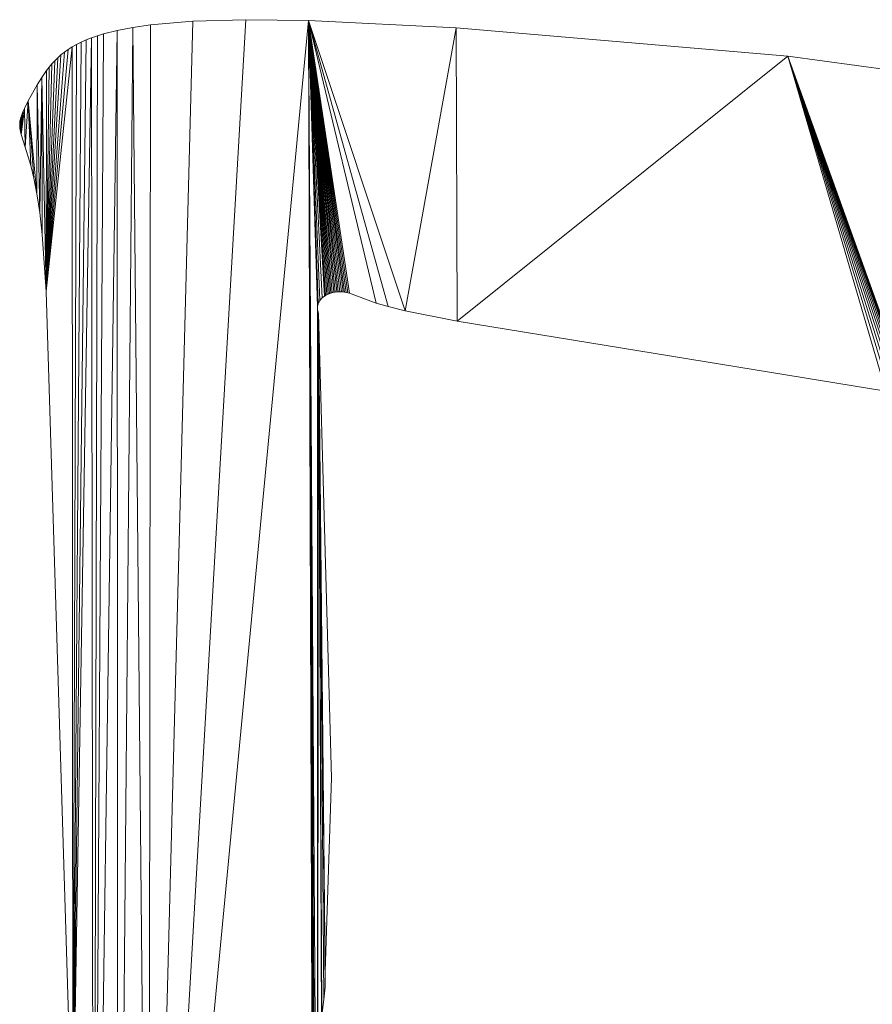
# Model space of a CAD drawing. Header units: metres. Extents: x -2.359 to -1.572, y -0.49 to -0.393.
# Tile 7 of 16: x -2.061 to -2.014, y -0.447 to -0.393. Entities that reach past the tile are written whole.
import ezdxf

# ---------------------------------------------------------------- set-up
doc = ezdxf.new("R2010")
doc.units = ezdxf.units.M
doc.header["$MEASUREMENT"] = 0
doc.layers.add('Nuovo_0', color=7, linetype='Continuous')

# ---------------------------------------------------------------- blocks, each defined once
blk = doc.blocks.new('Solaio_7257C077-7A11-4091-8013-4C8FC51DA4EE', base_point=(-2.06232, -0.483813))
at = {"layer": 'Nuovo_0', "lineweight": 0}
mesh = blk.add_polyface(dxfattribs=at)
corners = [(-2.060814, -0.401161, -0.088), (-2.061119, -0.400133, -0.088), (-2.060954, -0.397585, -0.088), (-2.060648, -0.401859, -0.088), (-2.060482, -0.40271, -0.088), (-2.060324, -0.403737, -0.088), (-2.060463, -0.396699, -0.088), (-2.060181, -0.404962, -0.088), (-2.060213, -0.396292, -0.088), (-2.059965, -0.4081, -0.088), (-2.059947, -0.395908, -0.088), (-2.059805, -0.395725, -0.088), (-2.059656, -0.395548, -0.088), (-2.059497, -0.395377, -0.088), (-2.059328, -0.395211, -0.088), (-2.044958, -0.40876, -0.088), (-2.045, -0.40893, -0.088), (-2.045491, -0.393155, -0.088), (-2.044878, -0.408607, -0.088), (-2.044738, -0.408447, -0.088), (-2.060954, -0.397585), (-2.061119, -0.400133), (-2.060814, -0.401161), (-2.060648, -0.401859), (-2.060482, -0.40271), (-2.060463, -0.396699), (-2.060324, -0.403737), (-2.060213, -0.396292), (-2.060181, -0.404962), (-2.059965, -0.4081), (-2.059947, -0.395908), (-2.059805, -0.395725), (-2.059656, -0.395548), (-2.059497, -0.395377), (-2.045491, -0.393155), (-2.045, -0.40893), (-2.044958, -0.40876), (-2.044878, -0.408607), (-2.044738, -0.408447), (-2.061342, -0.399444), (-2.061342, -0.399444, -0.088)]
mesh.append_faces([[corners[k] for k in face] for face in [(28, 7, 9, 29), (26, 5, 7, 28), (24, 4, 5, 26), (23, 3, 4, 24), (22, 0, 3, 23), (21, 1, 0, 22), (39, 40, 1, 21)]], dxfattribs={"color": 7})
mesh.append_faces([[corners[k] for k in face] for face in [(15, 16, 17), (18, 15, 17), (19, 18, 17), (34, 35, 36), (34, 36, 37), (34, 37, 38)]], dxfattribs={"vtx0": -1, "vtx1": -1, "vtx2": -1, "color": 7})
mesh.append_faces([[corners[k] for k in face] for face in [(9, 8, 10), (9, 10, 11), (9, 11, 12), (9, 12, 13), (9, 13, 14), (20, 21, 22), (20, 22, 23), (20, 23, 24), (25, 24, 26), (27, 26, 28), (27, 28, 29)]], dxfattribs={"vtx0": -1, "vtx2": -1, "color": 7})
mesh.append_faces([[corners[k] for k in face] for face in [(0, 1, 2), (3, 0, 2), (4, 3, 2), (5, 4, 6), (7, 5, 8), (9, 7, 8), (30, 27, 29), (31, 30, 29), (32, 31, 29), (33, 32, 29)]], dxfattribs={"vtx1": -1, "vtx2": -1, "color": 7})
mesh = blk.add_polyface(dxfattribs=at)
corners = [(-2.060482, -0.40271, -0.088), (-2.060954, -0.397585, -0.088), (-2.060463, -0.396699, -0.088), (-2.060324, -0.403737, -0.088), (-2.060213, -0.396292, -0.088), (-2.059965, -0.4081, -0.088), (-2.059328, -0.395211, -0.088), (-2.059148, -0.395052, -0.088), (-2.058954, -0.394899, -0.088), (-2.058747, -0.394752, -0.088), (-2.058525, -0.394611, -0.088), (-2.060463, -0.396699), (-2.060954, -0.397585), (-2.060482, -0.40271), (-2.060213, -0.396292), (-2.060324, -0.403737), (-2.059328, -0.395211), (-2.059497, -0.395377), (-2.059965, -0.4081), (-2.059148, -0.395052), (-2.058954, -0.394899), (-2.058747, -0.394752), (-2.058525, -0.394611), (-2.059947, -0.395908), (-2.059947, -0.395908, -0.088), (-2.059805, -0.395725), (-2.059805, -0.395725, -0.088), (-2.059656, -0.395548), (-2.059656, -0.395548, -0.088), (-2.059497, -0.395377, -0.088), (-2.058286, -0.394476), (-2.058286, -0.394476, -0.088), (-2.058029, -0.394347), (-2.058029, -0.394347, -0.088), (-2.057753, -0.394224), (-2.057753, -0.394224, -0.088), (-2.057457, -0.394108), (-2.057457, -0.394108, -0.088), (-2.05714, -0.393997), (-2.05714, -0.393997, -0.088), (-2.0568, -0.393893), (-2.0568, -0.393893, -0.088), (-2.056046, -0.393703), (-2.056046, -0.393703, -0.088), (-2.055186, -0.393538), (-2.055186, -0.393538, -0.088), (-2.05421, -0.393397), (-2.05421, -0.393397, -0.088), (-2.051871, -0.393193), (-2.051871, -0.393193, -0.088), (-2.04895, -0.393109), (-2.04895, -0.393109, -0.088), (-2.045491, -0.393155), (-2.045491, -0.393155, -0.088)]
mesh.append_faces([[corners[k] for k in face] for face in [(14, 4, 2, 11), (23, 24, 4, 14), (25, 26, 24, 23), (27, 28, 26, 25), (17, 29, 28, 27), (16, 6, 29, 17), (19, 7, 6, 16), (20, 8, 7, 19), (21, 9, 8, 20), (22, 10, 9, 21), (30, 31, 10, 22), (32, 33, 31, 30), (34, 35, 33, 32), (36, 37, 35, 34), (38, 39, 37, 36), (40, 41, 39, 38), (42, 43, 41, 40), (44, 45, 43, 42), (46, 47, 45, 44), (48, 49, 47, 46), (50, 51, 49, 48), (52, 53, 51, 50)]], dxfattribs={"color": 7})
mesh.append_faces([[corners[k] for k in face] for face in [(0, 1, 2), (3, 2, 4), (5, 6, 7), (5, 7, 8), (5, 8, 9), (5, 9, 10)]], dxfattribs={"vtx0": -1, "vtx2": -1, "color": 7})
mesh.append_faces([[corners[k] for k in face] for face in [(11, 12, 13), (14, 11, 15), (16, 17, 18), (19, 16, 18), (20, 19, 18), (21, 20, 18), (22, 21, 18)]], dxfattribs={"vtx1": -1, "vtx2": -1, "color": 7})
mesh = blk.add_polyface(dxfattribs=at)
corners = [(-2.058504, -0.455837, -0.088), (-2.059965, -0.4081, -0.088), (-2.058525, -0.394611, -0.088), (-2.058286, -0.394476, -0.088), (-2.058029, -0.394347, -0.088), (-2.057753, -0.394224, -0.088), (-2.057457, -0.394108, -0.088), (-2.057351, -0.485681, -0.088), (-2.05714, -0.393997, -0.088), (-2.0568, -0.393893, -0.088), (-2.056046, -0.393703, -0.088), (-2.056022, -0.485657, -0.088), (-2.055186, -0.393538, -0.088), (-2.054311, -0.4857, -0.088), (-2.05421, -0.393397, -0.088), (-2.051871, -0.393193, -0.088), (-2.04895, -0.393109, -0.088), (-2.045491, -0.393155, -0.088), (-2.045, -0.40893, -0.088), (-2.044999, -0.467718, -0.088), (-2.058525, -0.394611), (-2.059965, -0.4081), (-2.058504, -0.455837), (-2.058286, -0.394476), (-2.058029, -0.394347), (-2.057753, -0.394224), (-2.057457, -0.394108), (-2.05714, -0.393997), (-2.057351, -0.485681), (-2.0568, -0.393893), (-2.056046, -0.393703), (-2.055186, -0.393538), (-2.056022, -0.485657), (-2.05421, -0.393397), (-2.054311, -0.4857), (-2.051871, -0.393193), (-2.04895, -0.393109), (-2.045491, -0.393155), (-2.044999, -0.467718), (-2.045, -0.40893), (-2.045004, -0.408966), (-2.045004, -0.408966, -0.088), (-2.045005, -0.409002), (-2.045005, -0.409002, -0.088), (-2.045005, -0.409039), (-2.045005, -0.409039, -0.088), (-2.045004, -0.409077), (-2.045004, -0.409077, -0.088), (-2.045, -0.409115), (-2.045, -0.409115, -0.088)]
mesh.append_faces([[corners[k] for k in face] for face in [(21, 1, 0, 22), (40, 41, 18, 39), (42, 43, 41, 40), (44, 45, 43, 42), (46, 47, 45, 44), (48, 49, 47, 46)]], dxfattribs={"color": 7})
mesh.append_faces([[corners[k] for k in face] for face in [(18, 19, 17), (37, 38, 39)]], dxfattribs={"vtx0": -1, "vtx1": -1, "vtx2": -1, "color": 7})
mesh.append_faces([[corners[k] for k in face] for face in [(0, 2, 3), (0, 3, 4), (0, 4, 5), (0, 5, 6), (7, 6, 8), (7, 8, 9), (7, 9, 10), (11, 10, 12), (13, 12, 14), (13, 14, 15), (13, 15, 16), (13, 16, 17), (20, 21, 22)]], dxfattribs={"vtx0": -1, "vtx2": -1, "color": 7})
mesh.append_faces([[corners[k] for k in face] for face in [(0, 1, 2), (23, 20, 22), (24, 23, 22), (25, 24, 22), (26, 25, 22), (27, 26, 28), (29, 27, 28), (30, 29, 28), (31, 30, 32), (33, 31, 34), (35, 33, 34), (36, 35, 34), (37, 36, 34)]], dxfattribs={"vtx1": -1, "vtx2": -1, "color": 7})
mesh = blk.add_polyface(dxfattribs=at)
corners = [(-2.057351, -0.485681, -0.088), (-2.058504, -0.455837, -0.088), (-2.057457, -0.394108, -0.088), (-2.054311, -0.4857, -0.088), (-2.045491, -0.393155, -0.088), (-2.045246, -0.469736, -0.088), (-2.045244, -0.469352, -0.088), (-2.045216, -0.468957, -0.088), (-2.045165, -0.468552, -0.088), (-2.045092, -0.468138, -0.088), (-2.044999, -0.467718, -0.088), (-2.044953, -0.409313, -0.088), (-2.044771, -0.448234, -0.088), (-2.044767, -0.448454, -0.088), (-2.04476, -0.466866, -0.088), (-2.044739, -0.448661, -0.088), (-2.044681, -0.448859, -0.088), (-2.057457, -0.394108), (-2.058504, -0.455837), (-2.057351, -0.485681), (-2.045246, -0.469736), (-2.045491, -0.393155), (-2.054311, -0.4857), (-2.045244, -0.469352), (-2.045216, -0.468957), (-2.045165, -0.468552), (-2.045092, -0.468138), (-2.044999, -0.467718), (-2.044771, -0.448345), (-2.044953, -0.409313), (-2.044756, -0.448559), (-2.04476, -0.466866), (-2.044714, -0.448761), (-2.044639, -0.448956), (-2.044727, -0.447743), (-2.044727, -0.447743, -0.088), (-2.044651, -0.44716, -0.088), (-2.044651, -0.44716), (-2.044756, -0.447998), (-2.044756, -0.447998, -0.088), (-2.044771, -0.448234), (-2.044771, -0.448345, -0.088), (-2.044767, -0.448454), (-2.044756, -0.448559, -0.088), (-2.044748, -0.44861), (-2.044748, -0.44861, -0.088), (-2.044739, -0.448661), (-2.044727, -0.448711), (-2.044727, -0.448711, -0.088), (-2.044714, -0.448761, -0.088), (-2.044698, -0.44881), (-2.044698, -0.44881, -0.088), (-2.044681, -0.448859)]
mesh.append_faces([[corners[k] for k in face] for face in [(34, 35, 36, 37), (38, 39, 35, 34), (40, 12, 39, 38), (28, 41, 12, 40), (42, 13, 41, 28), (30, 43, 13, 42), (44, 45, 43, 30), (46, 15, 45, 44), (47, 48, 15, 46), (32, 49, 48, 47), (50, 51, 49, 32), (52, 16, 51, 50)]], dxfattribs={"color": 7})
mesh.append_faces([[corners[k] for k in face] for face in [(0, 1, 2), (3, 4, 5), (10, 11, 12), (10, 12, 13), (14, 13, 15), (14, 15, 16), (17, 18, 19), (20, 21, 22), (28, 29, 27), (30, 28, 31), (32, 30, 31), (33, 32, 31)]], dxfattribs={"vtx0": -1, "vtx1": -1, "vtx2": -1, "color": 7})
mesh.append_faces([[corners[k] for k in face] for face in [(21, 20, 23), (21, 23, 24), (21, 24, 25), (21, 25, 26), (21, 26, 27)]], dxfattribs={"vtx0": -1, "vtx2": -1, "color": 7})
mesh.append_faces([[corners[k] for k in face] for face in [(6, 5, 4), (7, 6, 4), (8, 7, 4), (9, 8, 4), (10, 9, 4)]], dxfattribs={"vtx1": -1, "vtx2": -1, "color": 7})
mesh = blk.add_polyface(dxfattribs=at)
corners = [(-2.044558, -0.408315, -0.088), (-2.044738, -0.408447, -0.088), (-2.045491, -0.393155, -0.088), (-2.04442, -0.408244, -0.088), (-2.044269, -0.408188, -0.088), (-2.044108, -0.408147, -0.088), (-2.04394, -0.408122, -0.088), (-2.043767, -0.408114, -0.088), (-2.04359, -0.408124, -0.088), (-2.043413, -0.408152, -0.088), (-2.043238, -0.408199, -0.088), (-2.041766, -0.408746, -0.088), (-2.045491, -0.393155), (-2.044738, -0.408447), (-2.044622, -0.408356), (-2.04449, -0.408278), (-2.044345, -0.408214), (-2.04419, -0.408165), (-2.044025, -0.408132), (-2.043854, -0.408116), (-2.043679, -0.408117), (-2.043502, -0.408135), (-2.043325, -0.408173), (-2.043238, -0.408199), (-2.041766, -0.408746), (-2.043325, -0.408173, -0.088), (-2.043413, -0.408152), (-2.043502, -0.408135, -0.088), (-2.04359, -0.408124), (-2.043679, -0.408117, -0.088), (-2.043767, -0.408114), (-2.043854, -0.408116, -0.088), (-2.04394, -0.408122), (-2.044025, -0.408132, -0.088), (-2.044108, -0.408147), (-2.04419, -0.408165, -0.088), (-2.044269, -0.408188), (-2.044345, -0.408214, -0.088)]
mesh.append_faces([[corners[k] for k in face] for face in [(22, 25, 10, 23), (26, 9, 25, 22), (21, 27, 9, 26), (28, 8, 27, 21), (20, 29, 8, 28), (30, 7, 29, 20), (19, 31, 7, 30), (32, 6, 31, 19), (18, 33, 6, 32), (34, 5, 33, 18), (17, 35, 5, 34), (36, 4, 35, 17), (16, 37, 4, 36)]], dxfattribs={"color": 7})
mesh.append_faces([[corners[k] for k in face] for face in [(0, 1, 2), (3, 0, 2), (4, 3, 2), (5, 4, 2), (6, 5, 2), (7, 6, 2), (8, 7, 2), (9, 8, 2), (10, 9, 2), (12, 13, 14), (12, 14, 15), (12, 15, 16), (12, 16, 17), (12, 17, 18), (12, 18, 19), (12, 19, 20), (12, 20, 21), (12, 21, 22)]], dxfattribs={"vtx0": -1, "vtx1": -1, "vtx2": -1, "color": 7})
mesh.append_faces([[corners[k] for k in face] for face in [(12, 22, 23), (12, 23, 24)]], dxfattribs={"vtx0": -1, "vtx2": -1, "color": 7})
mesh.append_faces([[corners[k] for k in face] for face in [(11, 10, 2)]], dxfattribs={"vtx1": -1, "vtx2": -1, "color": 7})
mesh = blk.add_polyface(dxfattribs=at)
corners = [(-2.041096, -0.408936, -0.088), (-2.041766, -0.408746, -0.088), (-2.045491, -0.393155, -0.088), (-2.040171, -0.409161, -0.088), (-2.03736, -0.393562, -0.088), (-2.037292, -0.409739, -0.088), (-2.019065, -0.395119, -0.088), (-2.013645, -0.413596, -0.088), (-2.013434, -0.413624, -0.088), (-2.013229, -0.413674, -0.088), (-2.01303, -0.413748, -0.088), (-2.01284, -0.413843, -0.088), (-2.01266, -0.41396, -0.088), (-2.012491, -0.414099, -0.088), (-2.012335, -0.414258, -0.088), (-2.012194, -0.414438, -0.088), (-2.012068, -0.414639, -0.088), (-2.011871, -0.415099, -0.088), (-2.009596, -0.396414, -0.088), (-2.045491, -0.393155), (-2.041766, -0.408746), (-2.041096, -0.408936), (-2.040171, -0.409161), (-2.03736, -0.393562), (-2.037292, -0.409739), (-2.019065, -0.395119), (-2.013645, -0.413596), (-2.013434, -0.413624), (-2.013229, -0.413674), (-2.01303, -0.413748), (-2.01284, -0.413843), (-2.01266, -0.41396), (-2.012491, -0.414099), (-2.012335, -0.414258), (-2.012194, -0.414438), (-2.012068, -0.414639), (-2.009596, -0.396414), (-2.011871, -0.415099)]
mesh.append_faces([[corners[k] for k in face] for face in [(23, 4, 2, 19), (25, 6, 4, 23), (36, 18, 6, 25)]], dxfattribs={"color": 7})
mesh.append_faces([[corners[k] for k in face] for face in [(8, 7, 6), (9, 8, 6), (10, 9, 6), (11, 10, 6), (12, 11, 6), (13, 12, 6), (14, 13, 6), (15, 14, 6), (16, 15, 6), (25, 26, 27), (25, 27, 28), (25, 28, 29), (25, 29, 30), (25, 30, 31), (25, 31, 32), (25, 32, 33), (25, 33, 34), (25, 34, 35)]], dxfattribs={"vtx0": -1, "vtx1": -1, "vtx2": -1, "color": 7})
mesh.append_faces([[corners[k] for k in face] for face in [(3, 2, 4), (5, 4, 6), (17, 6, 18), (19, 20, 21), (19, 21, 22), (23, 22, 24), (25, 24, 26)]], dxfattribs={"vtx0": -1, "vtx2": -1, "color": 7})
mesh.append_faces([[corners[k] for k in face] for face in [(0, 1, 2), (3, 0, 2), (5, 3, 4), (7, 5, 6), (23, 19, 22), (25, 23, 24), (36, 25, 37)]], dxfattribs={"vtx1": -1, "vtx2": -1, "color": 7})
mesh = blk.add_polyface(dxfattribs=at)
corners = [(-2.059134, -0.485803, -0.088), (-2.058743, -0.460176, -0.088), (-2.058504, -0.455837, -0.088), (-2.056022, -0.485657, -0.088), (-2.057351, -0.485681, -0.088), (-2.056046, -0.393703, -0.088), (-2.054311, -0.4857, -0.088), (-2.055186, -0.393538, -0.088), (-2.04476, -0.466866, -0.088), (-2.044999, -0.467718, -0.088), (-2.044767, -0.448454, -0.088), (-2.044681, -0.448859, -0.088), (-2.044588, -0.449051, -0.088), (-2.044466, -0.466009, -0.088), (-2.044455, -0.449242, -0.088), (-2.044371, -0.449337, -0.088), (-2.044275, -0.449434, -0.088), (-2.044129, -0.46516, -0.088), (-2.044045, -0.44963, -0.088), (-2.043758, -0.449835, -0.088), (-2.043591, -0.449938, -0.088), (-2.043407, -0.450036, -0.088), (-2.043392, -0.463544, -0.088), (-2.042092, -0.461016, -0.088), (-2.042522, -0.450386, -0.088), (-2.058504, -0.455837), (-2.058743, -0.460176), (-2.059134, -0.485803), (-2.056046, -0.393703), (-2.057351, -0.485681), (-2.056022, -0.485657), (-2.055186, -0.393538), (-2.054311, -0.4857), (-2.044771, -0.448345), (-2.044999, -0.467718), (-2.04476, -0.466866), (-2.044527, -0.449147), (-2.044639, -0.448956), (-2.044466, -0.466009), (-2.044275, -0.449434), (-2.044371, -0.449337), (-2.044129, -0.46516), (-2.043758, -0.449835), (-2.044045, -0.44963), (-2.043591, -0.449938), (-2.043407, -0.450036), (-2.043392, -0.463544), (-2.042522, -0.450386), (-2.042092, -0.461016), (-2.059156, -0.46413, -0.088), (-2.059156, -0.46413)]
mesh.append_faces([[corners[k] for k in face] for face in [(26, 1, 49, 50), (25, 2, 1, 26), (46, 22, 23, 48), (41, 17, 22, 46), (38, 13, 17, 41), (35, 8, 13, 38), (34, 9, 8, 35)]], dxfattribs={"color": 7})
mesh.append_faces([[corners[k] for k in face] for face in [(8, 11, 12), (17, 18, 19), (36, 37, 35), (42, 43, 41)]], dxfattribs={"vtx0": -1, "vtx1": -1, "vtx2": -1, "color": 7})
mesh.append_faces([[corners[k] for k in face] for face in [(0, 1, 2), (13, 14, 15), (13, 15, 16), (17, 19, 20), (17, 20, 21), (28, 29, 30), (31, 30, 32), (33, 34, 35), (36, 35, 38), (39, 38, 41), (45, 41, 46), (47, 46, 48)]], dxfattribs={"vtx0": -1, "vtx2": -1, "color": 7})
mesh.append_faces([[corners[k] for k in face] for face in [(3, 4, 5), (6, 3, 7), (8, 9, 10), (13, 8, 12), (17, 13, 16), (22, 17, 21), (23, 22, 24), (25, 26, 27), (39, 40, 38), (44, 42, 41), (45, 44, 41)]], dxfattribs={"vtx1": -1, "vtx2": -1, "color": 7})
mesh = blk.add_polyface(dxfattribs=at)
corners = [(-2.044236, -0.434923, -0.088), (-2.044575, -0.445609, -0.088), (-2.044953, -0.409313, -0.088), (-2.01196, -0.414859, -0.088), (-2.012068, -0.414639, -0.088), (-2.019065, -0.395119, -0.088), (-2.011871, -0.415099, -0.088), (-2.044953, -0.409313), (-2.044586, -0.446458), (-2.044575, -0.445609), (-2.044236, -0.434923), (-2.019065, -0.395119), (-2.012068, -0.414639), (-2.01196, -0.414859), (-2.011871, -0.415099), (-2.013645, -0.413596), (-2.013645, -0.413596, -0.088), (-2.013539, -0.413607, -0.088), (-2.013539, -0.413607), (-2.037292, -0.409739), (-2.037292, -0.409739, -0.088), (-2.040171, -0.409161), (-2.040171, -0.409161, -0.088), (-2.041096, -0.408936), (-2.041096, -0.408936, -0.088), (-2.041766, -0.408746), (-2.041766, -0.408746, -0.088), (-2.043238, -0.408199), (-2.043238, -0.408199, -0.088), (-2.04442, -0.408244), (-2.04442, -0.408244, -0.088), (-2.044345, -0.408214, -0.088), (-2.044345, -0.408214), (-2.04449, -0.408278), (-2.04449, -0.408278, -0.088), (-2.044558, -0.408315), (-2.044558, -0.408315, -0.088), (-2.044622, -0.408356), (-2.044622, -0.408356, -0.088), (-2.044682, -0.4084), (-2.044682, -0.4084, -0.088), (-2.04471, -0.408423), (-2.04471, -0.408423, -0.088), (-2.012335, -0.414258), (-2.012335, -0.414258, -0.088), (-2.012263, -0.414346, -0.088), (-2.012263, -0.414346), (-2.012411, -0.414176), (-2.012411, -0.414176, -0.088), (-2.012491, -0.414099), (-2.012491, -0.414099, -0.088), (-2.012574, -0.414027), (-2.012574, -0.414027, -0.088), (-2.01266, -0.41396), (-2.01266, -0.41396, -0.088), (-2.012748, -0.413899), (-2.012748, -0.413899, -0.088), (-2.01284, -0.413843), (-2.01284, -0.413843, -0.088), (-2.012934, -0.413793), (-2.012934, -0.413793, -0.088), (-2.01303, -0.413748), (-2.01303, -0.413748, -0.088), (-2.013128, -0.413708), (-2.013128, -0.413708, -0.088), (-2.013229, -0.413674), (-2.013229, -0.413674, -0.088), (-2.013331, -0.413646), (-2.013331, -0.413646, -0.088), (-2.013434, -0.413624), (-2.013434, -0.413624, -0.088)]
mesh.append_faces([[corners[k] for k in face] for face in [(15, 16, 17, 18), (19, 20, 16, 15), (21, 22, 20, 19), (23, 24, 22, 21), (25, 26, 24, 23), (27, 28, 26, 25), (29, 30, 31, 32), (33, 34, 30, 29), (35, 36, 34, 33), (37, 38, 36, 35), (39, 40, 38, 37), (41, 42, 40, 39), (10, 0, 2, 7), (43, 44, 45, 46), (47, 48, 44, 43), (49, 50, 48, 47), (51, 52, 50, 49), (53, 54, 52, 51), (55, 56, 54, 53), (57, 58, 56, 55), (59, 60, 58, 57), (61, 62, 60, 59), (63, 64, 62, 61), (65, 66, 64, 63), (67, 68, 66, 65), (69, 70, 68, 67), (18, 17, 70, 69)]], dxfattribs={"color": 7})
mesh.append_faces([[corners[k] for k in face] for face in [(3, 4, 5), (6, 3, 5), (7, 8, 9), (11, 12, 13), (11, 13, 14)]], dxfattribs={"vtx0": -1, "vtx1": -1, "vtx2": -1, "color": 7})
mesh.append_faces([[corners[k] for k in face] for face in [(0, 1, 2), (10, 7, 9)]], dxfattribs={"vtx1": -1, "color": 7})
mesh = blk.add_polyface(dxfattribs=at)
corners = [(-2.061405, -0.399169, -0.088), (-2.061425, -0.398975, -0.088), (-2.061424, -0.398846, -0.088), (-2.061399, -0.398646, -0.088), (-2.061364, -0.398504, -0.088), (-2.061342, -0.399444, -0.088), (-2.061316, -0.398352, -0.088), (-2.061251, -0.398186, -0.088), (-2.061169, -0.398005, -0.088), (-2.061119, -0.400133, -0.088), (-2.060954, -0.397585, -0.088), (-2.061419, -0.39878), (-2.061425, -0.398975), (-2.061405, -0.399169), (-2.061383, -0.398576), (-2.061342, -0.399444), (-2.061316, -0.398352), (-2.061251, -0.398186), (-2.061169, -0.398005), (-2.061119, -0.400133), (-2.060954, -0.397585), (-2.061378, -0.399303), (-2.061378, -0.399303, -0.088), (-2.061414, -0.399104), (-2.061414, -0.399104, -0.088), (-2.061421, -0.399039), (-2.061421, -0.399039, -0.088), (-2.061426, -0.39891), (-2.061426, -0.39891, -0.088), (-2.061424, -0.398846), (-2.061419, -0.39878, -0.088), (-2.06141, -0.398714), (-2.06141, -0.398714, -0.088), (-2.061399, -0.398646), (-2.061383, -0.398576, -0.088), (-2.061364, -0.398504), (-2.060463, -0.396699), (-2.060463, -0.396699, -0.088)]
mesh.append_faces([[corners[k] for k in face] for face in [(21, 22, 5, 15), (13, 0, 22, 21), (23, 24, 0, 13), (25, 26, 24, 23), (12, 1, 26, 25), (27, 28, 1, 12), (29, 2, 28, 27), (11, 30, 2, 29), (31, 32, 30, 11), (33, 3, 32, 31), (14, 34, 3, 33), (35, 4, 34, 14), (16, 6, 4, 35), (17, 7, 6, 16), (18, 8, 7, 17), (20, 10, 8, 18), (36, 37, 10, 20)]], dxfattribs={"color": 7})
mesh.append_faces([[corners[k] for k in face] for face in [(0, 1, 2), (0, 2, 3), (0, 3, 4), (5, 0, 4), (11, 12, 13), (14, 11, 13), (14, 13, 15), (16, 14, 15)]], dxfattribs={"vtx0": -1, "vtx1": -1, "vtx2": -1, "color": 7})
mesh.append_faces([[corners[k] for k in face] for face in [(5, 4, 6), (5, 6, 7), (5, 7, 8), (9, 8, 10), (18, 15, 19)]], dxfattribs={"vtx0": -1, "vtx2": -1, "color": 7})
mesh.append_faces([[corners[k] for k in face] for face in [(9, 5, 8), (17, 16, 15), (18, 17, 15), (20, 18, 19)]], dxfattribs={"vtx1": -1, "vtx2": -1, "color": 7})
mesh = blk.add_polyface(dxfattribs=at)
corners = [(-2.045, -0.40893, -0.088), (-2.045, -0.409115, -0.088), (-2.044999, -0.467718, -0.088), (-2.044953, -0.409313, -0.088), (-2.044756, -0.447998, -0.088), (-2.044771, -0.448234, -0.088), (-2.044651, -0.44716, -0.088), (-2.044586, -0.446458, -0.088), (-2.044575, -0.445609, -0.088), (-2.045, -0.409115), (-2.045, -0.40893), (-2.044999, -0.467718), (-2.044953, -0.409313), (-2.044771, -0.448345), (-2.044771, -0.448234), (-2.044756, -0.447998), (-2.044651, -0.44716), (-2.044586, -0.446458), (-2.044738, -0.408447), (-2.044738, -0.408447, -0.088), (-2.04471, -0.408423, -0.088), (-2.04471, -0.408423), (-2.044764, -0.408472), (-2.044764, -0.408472, -0.088), (-2.044789, -0.408497), (-2.044789, -0.408497, -0.088), (-2.044813, -0.408524), (-2.044813, -0.408524, -0.088), (-2.044836, -0.408551), (-2.044836, -0.408551, -0.088), (-2.044857, -0.408579), (-2.044857, -0.408579, -0.088), (-2.044878, -0.408607), (-2.044878, -0.408607, -0.088), (-2.044897, -0.408636), (-2.044897, -0.408636, -0.088), (-2.044914, -0.408666), (-2.044914, -0.408666, -0.088), (-2.04493, -0.408697), (-2.04493, -0.408697, -0.088), (-2.044944, -0.408728), (-2.044944, -0.408728, -0.088), (-2.044958, -0.40876), (-2.044958, -0.40876, -0.088), (-2.044969, -0.408793), (-2.044969, -0.408793, -0.088), (-2.044979, -0.408826), (-2.044979, -0.408826, -0.088), (-2.044988, -0.40886), (-2.044988, -0.40886, -0.088), (-2.044995, -0.408895), (-2.044995, -0.408895, -0.088), (-2.044994, -0.409153), (-2.044994, -0.409153, -0.088), (-2.044987, -0.409192), (-2.044987, -0.409192, -0.088), (-2.044978, -0.409232), (-2.044978, -0.409232, -0.088), (-2.044967, -0.409272), (-2.044967, -0.409272, -0.088)]
mesh.append_faces([[corners[k] for k in face] for face in [(18, 19, 20, 21), (22, 23, 19, 18), (24, 25, 23, 22), (26, 27, 25, 24), (28, 29, 27, 26), (30, 31, 29, 28), (32, 33, 31, 30), (34, 35, 33, 32), (36, 37, 35, 34), (38, 39, 37, 36), (40, 41, 39, 38), (42, 43, 41, 40), (44, 45, 43, 42), (46, 47, 45, 44), (48, 49, 47, 46), (50, 51, 49, 48), (10, 0, 51, 50), (52, 53, 1, 9), (54, 55, 53, 52), (56, 57, 55, 54), (58, 59, 57, 56), (12, 3, 59, 58)]], dxfattribs={"color": 7})
mesh.append_faces([[corners[k] for k in face] for face in [(0, 1, 2), (2, 1, 3), (6, 4, 3), (8, 7, 3), (9, 10, 11), (12, 9, 11), (12, 15, 16)]], dxfattribs={"vtx0": -1, "vtx1": -1, "vtx2": -1, "color": 7})
mesh.append_faces([[corners[k] for k in face] for face in [(12, 14, 15), (12, 16, 17)]], dxfattribs={"vtx0": -1, "vtx2": -1, "color": 7})
mesh.append_faces([[corners[k] for k in face] for face in [(4, 5, 3), (7, 6, 3), (13, 14, 12)]], dxfattribs={"vtx1": -1, "vtx2": -1, "color": 7})
mesh = blk.add_polyface(dxfattribs=at)
corners = [(-2.044571, -0.446054, -0.088), (-2.044586, -0.446458, -0.088), (-2.044575, -0.445609, -0.088), (-2.044466, -0.466009, -0.088), (-2.044588, -0.449051, -0.088), (-2.044455, -0.449242, -0.088), (-2.044129, -0.46516, -0.088), (-2.044275, -0.449434, -0.088), (-2.044045, -0.44963, -0.088), (-2.043392, -0.463544, -0.088), (-2.043407, -0.450036, -0.088), (-2.043207, -0.450129, -0.088), (-2.042993, -0.450218, -0.088), (-2.042522, -0.450386, -0.088), (-2.044571, -0.446054), (-2.044575, -0.445609), (-2.044586, -0.446458), (-2.044371, -0.449337), (-2.044527, -0.449147), (-2.044466, -0.466009), (-2.044045, -0.44963), (-2.044275, -0.449434), (-2.044129, -0.46516), (-2.043207, -0.450129), (-2.043407, -0.450036), (-2.043392, -0.463544), (-2.042993, -0.450218), (-2.042522, -0.450386), (-2.044236, -0.434923, -0.088), (-2.044236, -0.434923), (-2.044651, -0.44716), (-2.044651, -0.44716, -0.088), (-2.044661, -0.448907), (-2.044661, -0.448907, -0.088), (-2.044681, -0.448859, -0.088), (-2.044681, -0.448859), (-2.044639, -0.448956), (-2.044639, -0.448956, -0.088), (-2.044615, -0.449004), (-2.044615, -0.449004, -0.088), (-2.044588, -0.449051), (-2.044559, -0.449099), (-2.044559, -0.449099, -0.088), (-2.044527, -0.449147, -0.088), (-2.044492, -0.449194), (-2.044492, -0.449194, -0.088), (-2.044455, -0.449242), (-2.044371, -0.449337, -0.088), (-2.044167, -0.449531), (-2.044167, -0.449531, -0.088), (-2.043909, -0.449731), (-2.043909, -0.449731, -0.088), (-2.043758, -0.449835), (-2.043758, -0.449835, -0.088), (-2.043591, -0.449938), (-2.043591, -0.449938, -0.088)]
mesh.append_faces([[corners[k] for k in face] for face in [(15, 2, 28, 29), (14, 0, 2, 15), (16, 1, 0, 14), (30, 31, 1, 16), (32, 33, 34, 35), (36, 37, 33, 32), (38, 39, 37, 36), (40, 4, 39, 38), (41, 42, 4, 40), (18, 43, 42, 41), (44, 45, 43, 18), (46, 5, 45, 44), (17, 47, 5, 46), (21, 7, 47, 17), (48, 49, 7, 21), (20, 8, 49, 48), (50, 51, 8, 20), (52, 53, 51, 50), (54, 55, 53, 52), (24, 10, 55, 54), (23, 11, 10, 24), (26, 12, 11, 23), (27, 13, 12, 26)]], dxfattribs={"color": 7})
mesh.append_faces([[corners[k] for k in face] for face in [(3, 4, 5), (6, 7, 8), (17, 18, 19), (20, 21, 22)]], dxfattribs={"vtx0": -1, "vtx1": -1, "vtx2": -1, "color": 7})
mesh.append_faces([[corners[k] for k in face] for face in [(9, 10, 11), (9, 11, 12), (9, 12, 13)]], dxfattribs={"vtx0": -1, "vtx2": -1, "color": 7})
mesh.append_faces([[corners[k] for k in face] for face in [(0, 1, 2), (14, 15, 16)]], dxfattribs={"vtx1": -1, "color": 7})
mesh.append_faces([[corners[k] for k in face] for face in [(23, 24, 25), (26, 23, 25), (27, 26, 25)]], dxfattribs={"vtx1": -1, "vtx2": -1, "color": 7})

msp = doc.modelspace()

# ---------------------------------------------------------------- block references
at = {"layer": 'Nuovo_0', "color": 7, "linetype": 'Continuous', "lineweight": 18}
msp.add_blockref('Solaio_7257C077-7A11-4091-8013-4C8FC51DA4EE', (-2.06232, -0.483813), dxfattribs=at)

doc.saveas('drawing.dxf')
